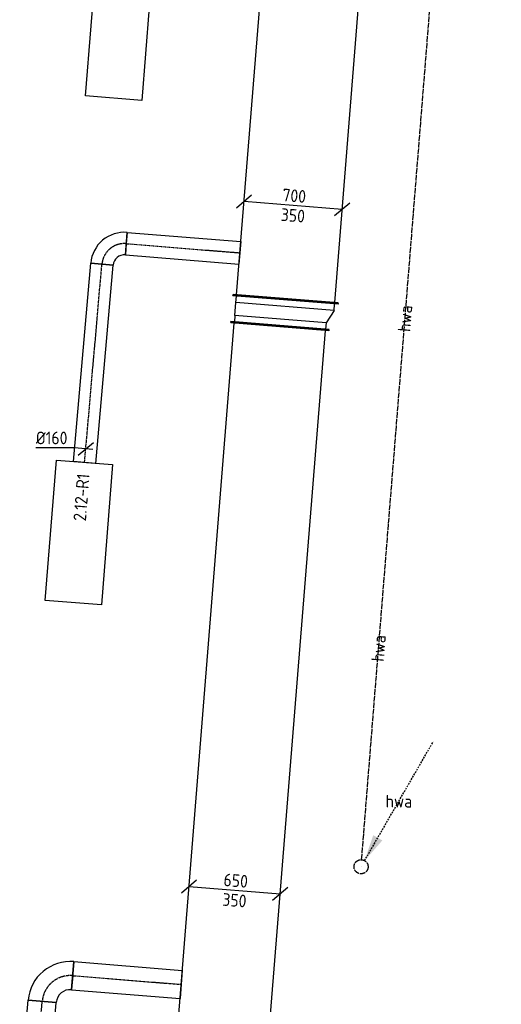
# Model space of a CAD drawing. Header units: millimetres. Extents: x -2745 to 52607, y -299 to 65129.
# Tile 32 of 40: x 5438 to 8862, y 42748 to 49741. Entities that reach past the tile are written whole.
import ezdxf
from ezdxf.enums import TextEntityAlignment as Align

# ---------------------------------------------------------------- set-up
doc = ezdxf.new("R2010")
doc.units = ezdxf.units.MM
for name, pattern in [('2322122', [47, 40, -7]), ('2322122_a', [19.5, 12.5, -7]), ('CENTER2', [28.575000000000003, 19.05, -3.175, 3.175, -3.175])]:
    doc.linetypes.add(name, pattern=pattern)
for name, color, linetype in [('WL521---', 4, '2322122'), ('WL570---_APP', 2, 'Continuous'), ('WL570---_RETOUR_D', 4, 'Continuous'), ('WL570---_RETOUR_HL', 1, 'CENTER2'), ('WM570---', 1, 'Continuous'), ('WM570---_RETOUR', 1, 'Continuous')]:
    doc.layers.add(name, color=color, linetype=linetype)
doc.styles.add('STABICAD-018', font='ISOCP.SHX', dxfattribs={"height": 90})
doc.styles.add('STABICAD-025', font='ISOCP.SHX', dxfattribs={"height": 125})

# ---------------------------------------------------------------- blocks, each defined once
blk = doc.blocks.new('*U687')
at = {"color": 0, "linetype": 'Continuous'}
for p, q in [((0, 349.9999999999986, -3025), (5.000000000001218, 349.9999999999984, -3025)), ((7.275957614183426e-12, -349.9999999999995, -3025), (1.330713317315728e-12, 349.9999999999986, -3025)), ((5.000000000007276, -349.9999999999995, -3025), (5.000000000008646, 349.9999999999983, -3025)), ((5130.709778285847, 349.9999999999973, -3025), (5125.709778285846, 349.9999999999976, -3025)), ((5125.709778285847, -350.0000000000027, -3025), (5125.709778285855, 349.9999999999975, -3025)), ((5130.70977828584, -350.0000000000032, -3025), (5130.709778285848, 349.999999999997, -3025)), ((5.000000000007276, 324.9999999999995, -3025), (5125.709778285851, 324.9999999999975, -3025)), ((5, -325.0000000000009, -3025), (5125.709778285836, -325.0000000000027, -3025)), ((7.275957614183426e-12, -349.9999999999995, -3025), (5.000000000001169, -349.9999999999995, -3025)), ((5130.70977828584, -350.0000000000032, -3025), (5125.709778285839, -350.0000000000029, -3025))]:
    blk.add_line(p, q, dxfattribs=at)
at = {"layer": 'WM570---_RETOUR', "color": 2, "style": 'STABICAD-025'}
for tag in ['SECTIONCODE', 'CODE', 'POSITIONCODE']:
    blk.add_attdef(tag, (6877.391863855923, 42449.58908965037, 3025), '', height=1.8, dxfattribs=at)
blk = doc.blocks.new('*U688')
at = {"color": 0, "linetype": 'Continuous'}
for p, q in [((-49.99999999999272, 350.0000000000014, -3025), (-44.99999999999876, 350.0000000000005, -3025)), ((-50, -349.9999999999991, -3025), (-49.99999999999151, 350.0000000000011, -3025)), ((-44.99999999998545, -349.9999999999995, -3025), (-44.99999999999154, 350.0000000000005, -3025)), ((143.3012701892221, 350.0000000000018, -3025), (138.3012701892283, 350.0000000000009, -3025)), ((138.3012701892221, -399.9999999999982, -3025), (138.3012701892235, 350.0000000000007, -3025)), ((143.3012701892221, -399.9999999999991, -3025), (143.3012701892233, 350.0000000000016, -3025)), ((7.275957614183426e-12, 325.0000000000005, -3025), (-44.99999999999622, 325.0000000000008, -3025)), ((7.275957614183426e-12, 325.0000000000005, -3025), (93.30127018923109, 325.0000000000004, -3025)), ((7.275957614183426e-12, -325, -3025), (8.349404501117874e-12, 325.0000000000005, -3025)), ((93.3012701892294, 325.0000000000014, -3025), (138.301270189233, 325.0000000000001, -3025)), ((93.3012701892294, -374.9999999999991, -3025), (93.30127018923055, 325.0000000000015, -3025)), ((7.275957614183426e-12, -325, -3025), (-44.99999999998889, -325, -3025)), ((93.3012701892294, -375, -3025), (6.02540239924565e-12, -325.0000000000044, -3025)), ((-50, -349.9999999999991, -3025), (-44.99999999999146, -349.9999999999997, -3025)), ((93.3012701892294, -374.9999999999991, -3025), (138.3012701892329, -374.9999999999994, -3025)), ((143.3012701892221, -399.9999999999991, -3025), (138.3012701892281, -399.9999999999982, -3025))]:
    blk.add_line(p, q, dxfattribs=at)
at = {"layer": 'WM570---_RETOUR', "color": 2}
for tag, p, style in [('CODE', (7291.977917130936, 47713.68360962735, 3025), 'STABICAD-018'), ('SECTIONCODE', (7291.977917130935, 47613.68360962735, 3025), 'STABICAD-025'), ('POSITIONCODE', (7291.977917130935, 47613.68360962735, 3025), 'STABICAD-025')]:
    blk.add_attdef(tag, p, '', height=1.8, dxfattribs=dict(at, style=style))
blk = doc.blocks.new('*U689')
at = {"color": 0, "linetype": 'Continuous'}
for p, q in [((0, 375.0000000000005, -3025), (5.000000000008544, 374.9999999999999, -3025)), ((0, -375, -3025), (5.516420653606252e-13, 375.0000000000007, -3025)), ((5.000000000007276, -374.9999999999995, -3025), (5.000000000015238, 374.9999999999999, -3025)), ((5.000000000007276, 349.9999999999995, -3025), (2333.862189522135, 349.9999999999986, -3025)), ((2338.862189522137, 374.9999999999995, -3025), (2333.862189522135, 374.9999999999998, -3025)), ((2333.862189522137, -375.0000000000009, -3025), (2333.862189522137, 374.9999999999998, -3025)), ((2338.862189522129, -375.0000000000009, -3025), (2338.862189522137, 374.9999999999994, -3025)), ((0, -375, -3025), (5.000000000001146, -374.9999999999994, -3025)), ((5, -350, -3025), (2333.862189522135, -350.0000000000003, -3025)), ((2338.862189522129, -375.0000000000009, -3025), (2333.862189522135, -375.000000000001, -3025))]:
    blk.add_line(p, q, dxfattribs=at)
at = {"layer": 'WM570---_RETOUR', "color": 2, "style": 'STABICAD-025'}
for tag in ['SECTIONCODE', 'CODE', 'POSITIONCODE']:
    blk.add_attdef(tag, (7328.365415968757, 47754.52466886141, 3025), '', height=1.8, dxfattribs=at)
blk = doc.blocks.new('*U704')
at = {"color": 0, "linetype": 'Continuous'}
for p, q in [((-7.275957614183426e-12, 99.99999999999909, -2975), (696.705970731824, 99.99999999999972, -2975)), ((0, -100, -2975), (-7.02771174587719e-12, 99.99999999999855, -2975)), ((696.7059707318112, 99.99999999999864, -2975), (696.7059707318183, -99.99999999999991, -2975)), ((0, -100, -2975), (696.705970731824, -100, -2975))]:
    blk.add_line(p, q, dxfattribs=at)
at = {"layer": 'WL570---_RETOUR_HL', "linetype": 'CENTER2'}
blk.add_line((0, 0, -2975), (696.705970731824, 0, -2975), dxfattribs=at)
at = {"layer": 'WM570---_RETOUR', "color": 2, "style": 'STABICAD-018'}
for tag, p in [('SECTIONCODE', (5410.702055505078, 42339.84366214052, 2975)), ('POSITIONCODE', (5410.702055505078, 42339.84366214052, 2975)), ('CODE', (5538.115332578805, 42075.12709630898, 2975))]:
    blk.add_attdef(tag, p, '', height=1.8, dxfattribs=at)
blk = doc.blocks.new('*U702')
at = {"color": 0, "linetype": 'Continuous'}
for p, q in [((-200, -100.0000000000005, -2975), (-200.0000000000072, 99.99999999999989, -2975)), ((99.99999999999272, -199.9999999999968, -2975), (-100.0000000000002, -200.0000000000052, -2975)), ((-95.00000000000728, -199.9999999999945, -2975), (-95.00000000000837, -200.6798173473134, -2975)), ((1.236912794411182e-10, -200.0000000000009, -2975), (-95.00000000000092, -199.9999999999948, -2975))]:
    blk.add_line(p, q, dxfattribs=at)
for centre, radius, start, end in [((-200.0000000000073, -199.9999999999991, -2975), 299.9999999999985, 359.9999999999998, 90.00000000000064), ((-200.0000000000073, -200.0000000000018, -2975), 100.0000000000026, 1.199040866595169e-12, 89.999999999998)]:
    blk.add_arc(centre, radius, start, end, dxfattribs=at)
at = {"layer": 'WL570---_RETOUR_HL', "linetype": 'CENTER2'}
blk.add_arc((-200.0000000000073, -200, -2975), 200.0000000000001, 359.9999999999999, 89.99999999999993, dxfattribs=at)
at = {"layer": 'WM570---_RETOUR', "color": 2, "style": 'STABICAD-025'}
for tag in ['SECTIONCODE', 'CODE', 'POSITIONCODE']:
    blk.add_attdef(tag, (5616.268407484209, 42968.42083009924, 2975), '', height=1.8, dxfattribs=at)
blk = doc.blocks.new('*U703')
at = {"color": 0, "linetype": 'Continuous'}
for p, q in [((-4.547473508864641e-13, 100, -2975), (773.6034635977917, 99.99999999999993, -2975)), ((-4.547473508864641e-13, -100, -2975), (-4.464206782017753e-13, 100.0000000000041, -2975)), ((773.6034635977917, 100, -2975), (773.6034635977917, -100.0000000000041, -2975)), ((-4.547473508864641e-13, -100, -2975), (773.6034635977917, -100.0000000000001, -2975))]:
    blk.add_line(p, q, dxfattribs=at)
at = {"layer": 'WL570---_RETOUR_HL', "linetype": 'CENTER2'}
blk.add_line((0, 0, -2975), (773.6034635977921, -6.441542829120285e-14, -2975), dxfattribs=at)
at = {"layer": 'WM570---_RETOUR', "color": 2, "style": 'STABICAD-025'}
for tag in ['SECTIONCODE', 'CODE', 'POSITIONCODE']:
    blk.add_attdef(tag, (5815.507347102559, 42950.9896815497, 2975), '', height=1.8, dxfattribs=at)
blk = doc.blocks.new('*U708')
at = {"color": 0, "linetype": 'Continuous'}
for p, q in [((7.275957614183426e-12, 80, -2975), (1413.440865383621, 80.00000000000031, -2975)), ((7.275957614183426e-12, -79.99999999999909, -2975), (4.489297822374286e-12, 80.00000000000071, -2975)), ((1413.440865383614, 80.00000000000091, -2975), (1413.440865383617, -79.99999999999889, -2975)), ((7.275957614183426e-12, -79.99999999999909, -2975), (1413.440865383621, -79.99999999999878, -2975))]:
    blk.add_line(p, q, dxfattribs=at)
at = {"layer": 'WL570---_RETOUR_HL', "linetype": 'CENTER2'}
blk.add_line((0, 0, -2975), (1413.440865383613, 3.138469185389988e-13, -2975), dxfattribs=at)
at = {"layer": 'WM570---_RETOUR', "color": 2, "style": 'STABICAD-018'}
for tag, p in [('SECTIONCODE', (5780.799901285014, 46956.37882128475, 2975)), ('POSITIONCODE', (5780.799901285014, 46956.37882128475, 2975)), ('CODE', (5899.912156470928, 46596.78114110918, 2975))]:
    blk.add_attdef(tag, p, '', height=1.8, dxfattribs=at)
blk = doc.blocks.new('*U709')
at = {"color": 0, "linetype": 'Continuous'}
for p, q in [((-79.69557584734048, 6.972459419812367, -2975), (-354.7664419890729, 6.972459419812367, -2975)), ((49.80973490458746, -4.357787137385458, -2975), (-79.69557584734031, 6.97245941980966, -2975)), ((-54.1675220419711, -45.45194776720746, -2975), (54.16752204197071, 45.45194776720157, -2975))]:
    blk.add_line(p, q, dxfattribs=at)
at = {"color": 0, "linetype": 'Continuous', "style": 'STABICAD-018'}
blk.add_text('%%c160', height=90, dxfattribs=at).set_placement((-354.7664419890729, 31.97245941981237, -2975))
at = {"layer": 'WM570---_RETOUR', "color": 2, "style": 'STABICAD-018'}
blk.add_attdef('CODE', (5908.363561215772, 46693.38113937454, 2975), '', height=1.8, dxfattribs=at)
blk = doc.blocks.new('*U706')
at = {"color": 0, "linetype": 'Continuous'}
for p, q in [((-159.9999999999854, -79.99999999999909, -2975), (-159.9999999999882, 80.00000000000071, -2975)), ((80.00000000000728, -159.9999999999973, -2975), (-79.99999999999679, -159.9999999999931, -2975)), ((-75.99999999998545, -160, -2975), (-75.99999999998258, -160.5438538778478, -2975)), ((1.455191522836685e-11, -159.9999999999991, -2975), (-75.99999999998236, -160.0000000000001, -2975))]:
    blk.add_line(p, q, dxfattribs=at)
for centre, radius, start, end in [((-159.9999999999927, -159.9999999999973, -2975), 239.9999999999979, 3.197442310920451e-13, 90.00000000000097), ((-159.9999999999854, -159.9999999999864, -2975), 79.9999999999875, 359.9999999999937, 90.00000000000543)]:
    blk.add_arc(centre, radius, start, end, dxfattribs=at)
at = {"layer": 'WL570---_RETOUR_HL', "linetype": 'CENTER2'}
blk.add_arc((-159.9999999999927, -159.9999999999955, -2975), 159.9999999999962, 359.9999999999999, 90.00000000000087, dxfattribs=at)
at = {"layer": 'WM570---_RETOUR', "color": 2, "style": 'STABICAD-025'}
for tag in ['SECTIONCODE', 'CODE', 'POSITIONCODE']:
    blk.add_attdef(tag, (6037.046563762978, 48164.23458896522, 2975), '', height=1.8, dxfattribs=at)
blk = doc.blocks.new('*U707')
at = {"color": 0, "linetype": 'Continuous'}
for p, q in [((-4.547473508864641e-13, 80.00000000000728, -2975), (809.9685259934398, 80.0000000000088, -2975)), ((0, -79.99999999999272, -2975), (6.217248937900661e-14, 80.00000000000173, -2975)), ((809.9685259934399, 80.00000000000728, -2975), (809.9685259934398, -79.99999999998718, -2975)), ((0, -79.99999999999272, -2975), (809.9685259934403, -79.9999999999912, -2975))]:
    blk.add_line(p, q, dxfattribs=at)
at = {"layer": 'WL570---_RETOUR_HL', "linetype": 'CENTER2'}
blk.add_line((0, 0, -2975), (809.9685259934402, 1.517477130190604e-12, -2975), dxfattribs=at)
at = {"layer": 'WM570---_RETOUR', "color": 2, "style": 'STABICAD-025'}
for tag in ['SECTIONCODE', 'CODE', 'POSITIONCODE']:
    blk.add_attdef(tag, (6196.437715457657, 48150.2896701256, 2975), '', height=1.8, dxfattribs=at)
blk = doc.blocks.new('*U742')
at = {"color": 0, "linetype": 'Continuous'}
for p, q in [((-270.1167890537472, 71.84650493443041, -3025), (-377.7985703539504, -19.83028589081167, -3025)), ((323.957679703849, -26.008109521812, -3025), (-323.957679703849, 26.008109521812, -3025)), ((377.7985703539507, 19.83028589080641, -3025), (270.1167890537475, -71.84650493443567, -3025))]:
    blk.add_line(p, q, dxfattribs=at)
at = {"color": 0, "linetype": 'Continuous', "style": 'STABICAD-018'}
for s, p in [('650', (-81.45919417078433, 31.62017845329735, -3025)), ('350', (-89.97841066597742, -108.1463222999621, -3025))]:
    blk.add_text(s, height=90, rotation=355.4100000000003, dxfattribs=at).set_placement(p)
at = {"layer": 'WM570---_RETOUR', "color": 2, "style": 'STABICAD-025'}
blk.add_attdef('CODE', (6966.265113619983, 43556.5965696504, 3025), '', height=1.8, dxfattribs=at)
blk = doc.blocks.new('*U743')
at = {"color": 0, "linetype": 'Continuous'}
for p, q in [((-295.0366105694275, 73.84712874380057, -3025), (-402.7183918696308, -17.82966208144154, -3025)), ((348.8775012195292, -28.00873333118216, -3025), (-348.8775012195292, 28.00873333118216, -3025)), ((402.718391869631, 17.82966208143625, -3025), (295.0366105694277, -73.84712874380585, -3025))]:
    blk.add_line(p, q, dxfattribs=at)
at = {"color": 0, "linetype": 'Continuous', "style": 'STABICAD-018'}
for s, p in [('700', (-78.7749173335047, 31.40467818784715, -3025)), ('350', (-89.97841066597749, -108.146322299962, -3025))]:
    blk.add_text(s, height=90, rotation=355.4100000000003, dxfattribs=at).set_placement(p)
at = {"layer": 'WM570---_RETOUR', "color": 2, "style": 'STABICAD-025'}
blk.add_attdef('CODE', (7381.882622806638, 48421.13637075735, 3025), '', height=1.8, dxfattribs=at)
blk = doc.blocks.new('*U906')
at = {"linetype": '2322122'}
blk.add_hatch(color=2, dxfattribs=at).paths.add_polyline_path([(25, 43.30127018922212), (86.27404735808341, 224.4310333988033), (151.2259526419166, 186.9310333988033)], flags=0)
at = {"color": 2, "linetype": '2322122_a'}
blk.add_line((25, 43.30127018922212, 3000), (512.5, 887.6760388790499, 3000), dxfattribs=at)
at = {"color": 0, "linetype": '2322122'}
blk.add_line((0, 0), (0, 0, 3000), dxfattribs=at)
blk.add_circle((0, 0, 3000), 50, dxfattribs=at)
at = {"color": 2, "linetype": '2322122'}
blk.add_circle((0, 0, 3000), 50, dxfattribs=at)
at = {"layer": 'WM570---_RETOUR', "color": 2, "style": 'STABICAD-018'}
for tag, p in [('SECTIONCODE', (7865.109883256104, 43874.65743072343, 1499.495)), ('POSITIONCODE', (7865.109883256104, 43874.65743072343, 1499.495)), ('CODE', (7865.109883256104, 43824.65743072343)), ('FLOORCODE', (7915.109883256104, 43724.65743072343))]:
    blk.add_attdef(tag, p, '', height=1.8, dxfattribs=at)

msp = doc.modelspace()

# ---------------------------------------------------------------- linework, layer by layer
at = {"layer": 'WL521---', "linetype": '2322122'}
msp.add_line((7869.108829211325, 43774.49725848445), (8861.98167330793, 56148.91093961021), dxfattribs=at)
at = {"layer": 'WL570---_APP', "color": 2}
for points in [[(5987.278453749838, 50196.2081300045), (6386.004112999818, 50164.30438953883), (6306.244761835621, 49167.49024141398), (5907.519102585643, 49199.39398187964)], [(5700.549326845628, 46612.73301134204), (6099.274986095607, 46580.82927087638), (6019.51563493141, 45584.01512275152), (5620.789975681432, 45615.91886321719)]]:
    msp.add_lwpolyline(points, close=True, dxfattribs=at)

# ---------------------------------------------------------------- block references
at = {"layer": 'WL521---', "linetype": '2322122'}
msp.add_blockref('*U906', (7865.109883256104, 43724.65743072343), dxfattribs=at)
at = {"layer": 'WL570---_RETOUR_D', "linetype": 'Continuous'}
for name, p, rotation in [('*U689', (7328.365415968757, 47754.52466886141, 3025), 85.4100000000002), ('*U706', (6037.046563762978, 48164.23458896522, 2975), 84.9999999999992), ('*U707', (6196.437715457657, 48150.2896701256, 2975), 355.4100000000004), ('*U708', (5899.912156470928, 46596.78114110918, 2975), 84.9999999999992), ('*U688', (7291.977917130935, 47613.68360962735, 3025), 85.41000000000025), ('*U687', (6877.391863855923, 42449.58908965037, 3025), 85.41000000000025), ('*U702', (5616.268407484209, 42968.42083009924, 2975), 84.9999999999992), ('*U703', (5815.507347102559, 42950.9896815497, 2975), 355.4100000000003), ('*U704', (5538.115332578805, 42075.12709630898, 2975), 84.9999999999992)]:
    msp.add_blockref(name, p, dxfattribs=dict(at, rotation=rotation))
at = {"layer": 'WM570---_RETOUR', "linetype": 'Continuous'}
for name, p in [('*U743', (7381.882622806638, 48421.13637075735, 3025)), ('*U709', (5908.363561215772, 46693.38113937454, 2975)), ('*U742', (6966.265113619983, 43556.5965696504, 3025))]:
    msp.add_blockref(name, p, dxfattribs=at)

# ---------------------------------------------------------------- texts
at = {"layer": 'WL521---', "color": 2, "style": 'STABICAD-018'}
for rotation, p in [(85.41264599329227, (8177.594791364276, 47619.23219427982)), (85.41264599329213, (7989.644331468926, 45276.76028951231))]:
    msp.add_text('hwa', height=90, rotation=rotation, dxfattribs=at).set_placement(p, align=Align.MIDDLE_CENTER)
msp.add_text('hwa', height=90, dxfattribs=at).set_placement((8133.859883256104, 44190.14608525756, 3000), align=Align.MIDDLE_CENTER)
at = {"layer": 'WM570---', "style": 'STABICAD-018'}
msp.add_text('2.12-R1', height=90, rotation=85.41, dxfattribs=at).set_placement((5909.279401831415, 46176.87810596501))

doc.saveas('drawing.dxf')
